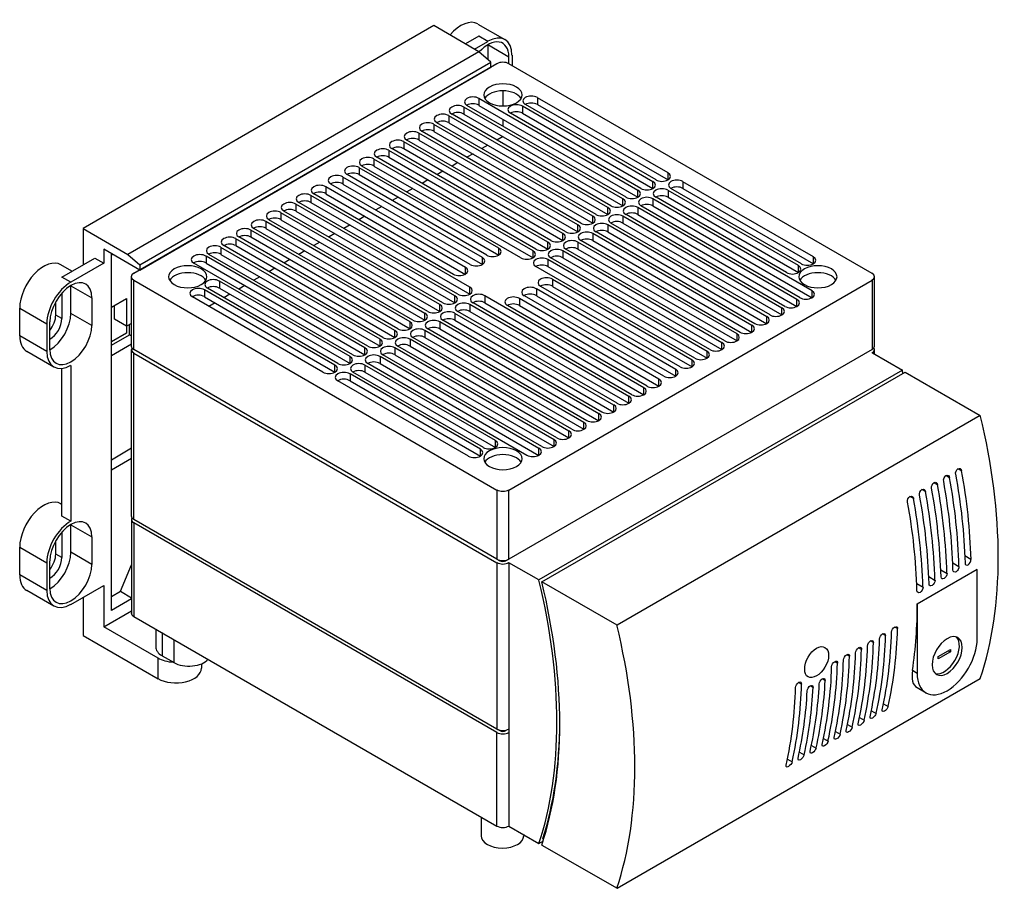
# Model space of a CAD drawing. Header units: millimetres. Extents: x 952 to 1780, y 444 to 1117.
# Tile 10 of 14: x 1535 to 1767, y 461 to 666. Entities that reach past the tile are written whole.
import ezdxf

# ---------------------------------------------------------------- set-up
doc = ezdxf.new("R2010")
doc.units = ezdxf.units.MM
doc.layers.add('PDF_Geometry', color=7, linetype='Continuous')

msp = doc.modelspace()

# ---------------------------------------------------------------- linework, layer by layer
at = {"layer": 'PDF_Geometry', "lineweight": -3}
for points in [[(1643.15, 658.27), (1632.53, 664.41), (1549.8, 616.61), (1549.8, 608.01)], [(1642.9, 664.75), (1649.29, 661.11)], [(1642.1, 658.86), (1645.27, 660.68), (1643.15, 661.91), (1639.98, 660.09)], [(1735.84, 605.98), (1650.23, 655.39), (1650.23, 657), (1645.27, 659.88), (1645.27, 656.45)], [(1563.22, 608.01), (1645.99, 655.81), (1643.15, 658.27), (1560.38, 610.47)], [(1650.95, 657.42), (1650.95, 655.01)], [(1647.39, 655.39), (1561.82, 605.98)], [(1563.22, 606.78), (1645.99, 654.59), (1645.99, 655.81)], [(1648.83, 645.44), (1648.83, 649.04)], [(1677.83, 623.97), (1640.32, 645.61)], [(1684.9, 628.04), (1654.12, 645.82)], [(1674.27, 621.9), (1636.8, 643.58)], [(1681.35, 626.01), (1650.56, 643.79)], [(1670.76, 619.87), (1633.25, 641.5)], [(1648.83, 640.7), (1648.83, 642.35)], [(1667.2, 617.84), (1629.73, 639.47)], [(1663.65, 615.8), (1626.18, 637.44)], [(1645.27, 636.21), (1643.87, 635.41)], [(1648.83, 638.24), (1647.39, 637.44)], [(1660.13, 613.73), (1622.62, 635.41)], [(1641.76, 634.18), (1640.32, 633.37)], [(1656.58, 611.7), (1619.11, 633.37)], [(1638.2, 632.15), (1636.8, 631.3)], [(1644.98, 610.3), (1612.08, 629.31)], [(1653.06, 609.66), (1615.55, 631.3)], [(1634.64, 630.07), (1633.25, 629.27)], [(1641.12, 608.1), (1608.22, 627.07)], [(1631.13, 628.04), (1629.73, 627.23)], [(1637.14, 605.77), (1604.24, 624.78)], [(1627.57, 626.01), (1626.18, 625.2)], [(1719.2, 608.22), (1688.42, 626.01)], [(1638.2, 601.07), (1600.69, 622.75)], [(1624.1, 623.97), (1622.66, 623.17)], [(1715.68, 606.19), (1684.9, 623.97)], [(1634.64, 599.04), (1597.17, 620.67)], [(1620.25, 621.77), (1618.85, 620.97)], [(1715.3, 598.23), (1677.83, 619.87)], [(1718.86, 600.26), (1681.35, 621.9)], [(1631.13, 597), (1593.62, 618.64)], [(1616.27, 619.49), (1614.87, 618.64)], [(1711.79, 596.2), (1674.27, 617.84)], [(1549.8, 616.61), (1560.38, 610.47), (1563.22, 608.01), (1563.22, 606.78), (1554.71, 611.7), (1554.71, 608.44), (1546.96, 603.91), (1544.84, 605.13), (1552.59, 609.62), (1554.71, 608.44)], [(1627.57, 594.97), (1590.1, 616.61)], [(1609.2, 615.38), (1607.8, 614.58)], [(1612.76, 617.41), (1611.32, 616.61)], [(1708.23, 594.13), (1670.76, 615.8)], [(1624.06, 592.94), (1586.55, 614.58)], [(1605.64, 613.35), (1604.24, 612.54)], [(1704.72, 592.09), (1667.2, 613.73)], [(1561.23, 529.26), (1556.49, 526.51), (1556.49, 610.68)], [(1620.5, 590.87), (1583.03, 612.54)], [(1602.13, 611.32), (1600.69, 610.47)], [(1701.16, 590.06), (1663.65, 611.7)], [(1556.87, 610.47), (1556.49, 610.26)], [(1613.43, 586.8), (1575.96, 608.44)], [(1616.99, 588.83), (1579.48, 610.47)], [(1598.57, 609.24), (1597.17, 608.44)], [(1697.6, 588.03), (1660.13, 609.66)], [(1547.17, 606.49), (1544.59, 608.01)], [(1595.06, 607.21), (1593.62, 606.4)], [(1694.09, 586), (1656.58, 607.63)], [(1561.23, 588.83), (1561.23, 605.18)], [(1591.5, 605.18), (1590.1, 604.37)], [(1736.43, 588.83), (1736.43, 605.18)], [(1544.84, 601.32), (1544.84, 595.35), (1543.4, 596.16), (1543.4, 599.33)], [(1609.92, 584.77), (1579.14, 602.51)], [(1587.99, 603.14), (1586.55, 602.3)], [(1690.58, 583.96), (1657.72, 602.93)], [(1556.49, 598.02), (1560.04, 600.05), (1560.04, 593.53), (1557.21, 595.18), (1557.21, 598.44)], [(1606.36, 582.69), (1575.58, 600.48)], [(1580.92, 599.04), (1579.48, 598.23)], [(1584.43, 601.07), (1583.03, 600.26)], [(1679.23, 577.4), (1641.76, 599.04)], [(1686.76, 581.76), (1653.87, 600.73)], [(1675.71, 575.37), (1638.2, 597)], [(1682.78, 579.43), (1649.89, 598.44)], [(1542.01, 587.99), (1542.01, 594.55)], [(1672.16, 573.29), (1634.64, 594.97)], [(1561.23, 594.21), (1560.04, 593.53), (1560.04, 591.88), (1556.49, 589.85)], [(1556.49, 589.04), (1560.76, 591.5), (1560.76, 593.96)], [(1668.6, 571.26), (1631.13, 592.94)], [(1561.23, 591.2), (1560.76, 591.5)], [(1665.09, 569.23), (1627.57, 590.87)], [(1542.94, 583.92), (1536.59, 587.6)], [(1561.23, 589.3), (1556.49, 586.59)], [(1561.23, 548.82), (1561.23, 588.03)], [(1661.53, 567.2), (1624.06, 588.83)], [(1736.43, 586.97), (1736.43, 588.03)], [(1658.02, 565.17), (1620.5, 586.8)], [(1735.84, 587.18), (1735.92, 587.27), (1742.99, 583.16), (1657.3, 533.71), (1650.23, 537.77), (1650.23, 498.56), (1650.23, 497.76), (1650.23, 475.7), (1657.3, 471.59), (1658.35, 472.23)], [(1546.96, 584.3), (1546.96, 547.55), (1544.84, 548.78), (1544.84, 583.58)], [(1654.46, 563.09), (1616.99, 584.77)], [(1640.66, 562.88), (1609.92, 580.66)], [(1644.21, 564.95), (1613.43, 582.69)], [(1556.49, 562.07), (1561.23, 564.83)], [(1561.23, 562.37), (1556.49, 559.62)], [(1755.57, 558.6), (1755.52, 558.98), (1755.65, 559.36), (1755.82, 559.7), (1756.07, 559.91), (1756.37, 560), (1756.63, 559.96), (1756.84, 559.75), (1756.96, 559.41), (1756.07, 559.91)], [(1544.84, 551.49), (1544.59, 551.62)], [(1561.23, 547.98), (1561.23, 525.92)], [(1544.84, 544.97), (1544.84, 539), (1543.4, 539.8), (1543.4, 542.98)], [(1647.39, 538.62), (1648.11, 538.19), (1648.11, 538.32)], [(1650.23, 538.62), (1649.51, 538.19), (1649.51, 538.32)], [(1542.01, 531.63), (1542.01, 538.15)], [(1556.49, 529.81), (1558.6, 531.04), (1561.23, 537.26)], [(1760.65, 519.86), (1760.65, 536.2), (1746.51, 528.03), (1746.51, 511.69), (1745.36, 512.37), (1745.28, 511.65), (1745.28, 511.01), (1745.32, 510.38), (1745.41, 509.83), (1745.57, 509.32), (1745.83, 508.94), (1746.12, 508.6), (1746.46, 508.35), (1748.58, 507.12)], [(1546.96, 527.95), (1554.71, 532.44), (1554.71, 522.66)], [(1542.94, 527.57), (1536.59, 531.25)], [(1549.8, 529.6), (1549.8, 520.62), (1567.49, 510.42), (1567.49, 515.29), (1554.71, 522.66), (1561.23, 526.42)], [(1558.6, 531.04), (1561.23, 529.52)], [(1566.94, 522.15), (1566.94, 517.91)], [(1568.43, 521.3), (1568.43, 515.84), (1571.26, 514.23), (1571.26, 519.65)], [(1753.79, 516.98), (1754.3, 516.73), (1751.46, 515.08), (1751.46, 515.67), (1754.3, 517.28), (1754.3, 516.73)], [(1577.74, 513.93), (1577.74, 512.88)], [(1658.02, 471.21), (1675.71, 461.01), (1761.37, 510.46)], [(1647.39, 498.56), (1648.11, 498.18), (1648.11, 498.31)], [(1650.23, 498.56), (1649.51, 498.18), (1649.51, 498.31)], [(1643.71, 477.82), (1643.71, 473.37)], [(1653.7, 473.67), (1653.7, 473.37)], [(1658.44, 472.57), (1658.23, 472.7)]]:
    msp.add_lwpolyline(points, dxfattribs=at)
for points in [[(1680.63, 625.58), (1643.15, 647.26), (1643.15, 645.61), (1680.63, 623.97)], [(1684.18, 627.62), (1653.4, 645.4), (1653.4, 643.79), (1684.18, 626.01)], [(1687.74, 629.69), (1656.96, 647.43), (1656.96, 645.82), (1687.74, 628.04)], [(1673.55, 621.52), (1636.08, 643.15), (1636.08, 641.5), (1673.55, 619.87)], [(1677.11, 623.55), (1639.6, 645.19), (1639.6, 643.58), (1677.11, 621.9)], [(1670.04, 619.49), (1632.53, 641.12), (1632.53, 639.47), (1670.04, 617.84)], [(1666.48, 617.41), (1629.01, 639.09), (1629.01, 637.44), (1666.48, 615.8)], [(1662.97, 615.38), (1625.46, 637.02), (1625.46, 635.41), (1662.97, 613.73)], [(1659.41, 613.35), (1621.94, 634.98), (1621.94, 633.37), (1659.41, 611.7)], [(1655.9, 611.32), (1618.39, 632.95), (1618.39, 631.3), (1655.9, 609.66)], [(1647.81, 611.95), (1614.91, 630.92), (1614.91, 629.31), (1647.81, 610.3)], [(1643.96, 609.71), (1611.06, 628.72), (1611.06, 627.07), (1643.96, 608.1)], [(1691.25, 627.62), (1691.25, 626.01), (1722.03, 608.22), (1722.03, 609.88)], [(1639.98, 607.42), (1607.08, 626.43), (1607.08, 624.78), (1639.98, 605.77)], [(1687.74, 625.58), (1687.74, 623.97), (1718.48, 606.19), (1718.48, 607.84)], [(1637.48, 600.69), (1600.01, 622.32), (1600.01, 620.67), (1637.48, 599.04)], [(1641.04, 602.72), (1603.53, 624.36), (1603.53, 622.75), (1641.04, 601.07)], [(1684.18, 623.55), (1684.18, 621.9), (1721.69, 600.26), (1721.69, 601.92)], [(1633.97, 598.66), (1596.45, 620.29), (1596.45, 618.64), (1633.97, 597)], [(1680.63, 621.52), (1680.63, 619.87), (1718.14, 598.23), (1718.14, 599.88)], [(1630.41, 596.58), (1592.94, 618.26), (1592.94, 616.61), (1630.41, 594.97)], [(1677.11, 619.49), (1677.11, 617.84), (1714.58, 596.2), (1714.58, 597.81)], [(1626.9, 594.55), (1589.38, 616.18), (1589.38, 614.58), (1626.9, 592.94)], [(1670.04, 615.38), (1670.04, 613.73), (1707.51, 592.09), (1707.51, 593.74)], [(1673.55, 617.41), (1673.55, 615.8), (1711.07, 594.13), (1711.07, 595.78)], [(1623.34, 592.52), (1585.87, 614.15), (1585.87, 612.54), (1623.34, 590.87)], [(1666.48, 613.35), (1666.48, 611.7), (1704, 590.06), (1704, 591.71)], [(1619.83, 590.48), (1582.31, 612.12), (1582.31, 610.47), (1619.83, 588.83)], [(1662.97, 611.32), (1662.97, 609.66), (1700.44, 588.03), (1700.44, 589.64)], [(1616.27, 588.41), (1578.8, 610.09), (1578.8, 608.44), (1616.27, 586.8)], [(1659.41, 609.24), (1659.41, 607.63), (1696.93, 586), (1696.93, 587.6)], [(1647.39, 554.92), (1647.39, 538.62), (1561.82, 588.03), (1561.82, 604.37)], [(1612.76, 586.38), (1581.97, 604.16), (1581.97, 602.51), (1612.76, 584.77)], [(1735.84, 604.37), (1735.84, 588.03), (1650.23, 538.62), (1650.23, 554.92)], [(1660.51, 604.58), (1660.51, 602.93), (1693.41, 583.96), (1693.41, 585.57)], [(1546.96, 596.58), (1546.96, 603.1), (1551.91, 600.26), (1551.91, 593.7)], [(1609.2, 584.34), (1578.42, 602.13), (1578.42, 600.48), (1609.2, 582.69)], [(1656.7, 602.38), (1656.7, 600.73), (1689.6, 581.76), (1689.6, 583.37)], [(1644.55, 600.69), (1644.55, 599.04), (1682.06, 577.4), (1682.06, 579.05)], [(1652.72, 600.05), (1652.72, 598.44), (1685.58, 579.43), (1685.58, 581.08)], [(1534.93, 591.25), (1534.93, 597.81), (1541.29, 594.13), (1541.29, 587.6)], [(1641.04, 598.66), (1641.04, 597), (1678.51, 575.37), (1678.51, 576.98)], [(1633.97, 594.55), (1633.97, 592.94), (1671.44, 571.26), (1671.44, 572.91)], [(1637.48, 596.58), (1637.48, 594.97), (1674.99, 573.29), (1674.99, 574.95)], [(1630.41, 592.52), (1630.41, 590.87), (1667.92, 569.23), (1667.92, 570.88)], [(1626.9, 590.48), (1626.9, 588.83), (1664.37, 567.2), (1664.37, 568.81)], [(1623.34, 588.41), (1623.34, 586.8), (1660.85, 565.17), (1660.85, 566.77)], [(1647.39, 498.56), (1561.82, 547.98), (1561.82, 587.18), (1647.39, 537.77)], [(1619.83, 586.38), (1619.83, 584.77), (1657.3, 563.09), (1657.3, 564.74)], [(1616.27, 584.34), (1616.27, 582.69), (1647.05, 564.95), (1647.05, 566.56)], [(1743.67, 582.74), (1761.37, 572.53), (1675.71, 523.08), (1658.02, 533.28)], [(1612.76, 582.31), (1612.76, 580.66), (1643.49, 562.88), (1643.49, 564.53)], [(1546.96, 540.23), (1546.96, 546.75), (1551.91, 543.87), (1551.91, 537.35)], [(1647.39, 475.7), (1647.39, 497.76), (1561.82, 547.17), (1561.82, 525.11)], [(1541.29, 531.21), (1534.93, 534.89), (1534.93, 541.41), (1541.29, 537.77)], [(1725.59, 515.97), (1725.55, 515.29), (1725.38, 514.57), (1725.12, 513.85), (1724.74, 513.17), (1724.32, 512.54), (1723.81, 511.94), (1723.26, 511.44), (1722.71, 511.1), (1722.2, 510.84), (1721.65, 510.72), (1721.19, 510.72), (1720.76, 510.89), (1720.42, 511.14), (1720.17, 511.56), (1720, 512.07), (1719.96, 512.71), (1720, 513.34), (1720.17, 514.06), (1720.42, 514.78), (1720.76, 515.5), (1721.19, 516.14), (1721.65, 516.73), (1722.2, 517.24), (1722.71, 517.62), (1723.26, 517.87), (1723.81, 518), (1724.32, 517.96), (1724.74, 517.79), (1725.12, 517.49), (1725.38, 517.07), (1725.55, 516.56)]]:
    msp.add_lwpolyline(points, close=True, dxfattribs=at)
for points in [[(1754.89, 537.77), (1756.33, 536.92), (1756.29, 536.54), (1756.16, 536.2), (1755.95, 535.91), (1755.65, 535.65), (1755.4, 535.57), (1755.14, 535.61), (1754.97, 535.82), (1754.9, 536.11, 0.037762), (1752.73, 556.99), (1752.69, 557.33), (1752.81, 557.76), (1752.98, 558.05), (1753.24, 558.31), (1753.53, 558.39), (1753.83, 558.31), (1754, 558.09), (1754.13, 557.8), (1753.24, 558.31)], [(1755.52, 558.64, -0.037762), (1757.77, 537.73), (1757.81, 537.43), (1757.98, 537.26), (1758.23, 537.22), (1758.49, 537.31), (1758.74, 537.52), (1759, 537.86), (1759.12, 538.19), (1759.17, 538.53), (1757.73, 539.38)], [(1749.22, 534.51), (1750.7, 533.62), (1750.66, 533.28), (1750.49, 532.94), (1750.27, 532.61), (1750.02, 532.39), (1749.72, 532.31), (1749.51, 532.35), (1749.34, 532.52), (1749.27, 532.85, 0.037762), (1747.06, 553.69), (1747.06, 554.07), (1747.14, 554.45), (1747.35, 554.79), (1747.61, 555.05), (1747.9, 555.13), (1748.16, 555.05), (1748.37, 554.83), (1748.45, 554.54), (1747.61, 555.05)], [(1752.05, 536.12), (1753.53, 535.27), (1753.49, 534.93), (1753.32, 534.55), (1753.11, 534.26), (1752.81, 534.05), (1752.56, 533.96), (1752.31, 534), (1752.18, 534.17), (1752.1, 534.46, 0.037762), (1749.89, 555.34), (1749.89, 555.72), (1749.98, 556.1), (1750.19, 556.44), (1750.44, 556.65), (1750.7, 556.74), (1750.99, 556.7), (1751.21, 556.49), (1751.29, 556.15), (1750.44, 556.65)], [(1746.38, 532.86), (1747.86, 532.01), (1747.82, 531.67), (1747.65, 531.29), (1747.44, 531), (1747.18, 530.79), (1746.89, 530.66), (1746.68, 530.74), (1746.51, 530.91), (1746.43, 531.2, 0.037762), (1744.22, 552.08), (1744.22, 552.46), (1744.3, 552.84), (1744.52, 553.18), (1744.77, 553.39), (1745.07, 553.48), (1745.32, 553.39), (1745.53, 553.23), (1745.66, 552.89), (1744.77, 553.39)], [(1738.55, 504.53), (1739.65, 503.9), (1739.52, 503.6), (1739.31, 503.26), (1739.05, 502.97), (1738.76, 502.76), (1738.5, 502.67), (1738.33, 502.71), (1738.21, 502.84), (1738.2, 503.08, 0.048883), (1740.45, 521.43), (1740.49, 521.77), (1740.66, 522.11), (1740.92, 522.4), (1741.17, 522.61), (1741.43, 522.7), (1741.68, 522.66), (1741.81, 522.49), (1741.85, 522.23), (1741.17, 522.61)], [(1735.71, 502.88), (1736.81, 502.25), (1736.68, 501.95), (1736.51, 501.66), (1736.22, 501.36), (1735.92, 501.15), (1735.67, 501.02), (1735.5, 501.06), (1735.37, 501.19), (1735.37, 501.47, 0.048883), (1737.61, 519.78), (1737.66, 520.12), (1737.83, 520.45), (1738.08, 520.79), (1738.33, 521), (1738.59, 521.09), (1738.84, 521.05), (1738.97, 520.88), (1739.01, 520.58), (1738.33, 521)], [(1730.04, 499.62), (1731.14, 498.99), (1731.05, 498.69), (1730.84, 498.35), (1730.59, 498.1), (1730.29, 497.89), (1730.04, 497.76), (1729.82, 497.8), (1729.74, 497.93), (1729.74, 498.21, 0.048883), (1731.94, 516.52), (1732.03, 516.86), (1732.2, 517.19), (1732.41, 517.49), (1732.66, 517.7), (1732.96, 517.83), (1733.17, 517.79), (1733.34, 517.62), (1733.38, 517.32), (1732.66, 517.7)], [(1732.87, 501.27), (1733.97, 500.64), (1733.89, 500.34), (1733.68, 500), (1733.38, 499.71), (1733.13, 499.5), (1732.83, 499.41), (1732.66, 499.41), (1732.58, 499.58), (1732.57, 499.82, 0.048883), (1734.78, 518.13), (1734.86, 518.46), (1734.99, 518.85), (1735.24, 519.14), (1735.5, 519.35), (1735.79, 519.44), (1736.01, 519.4), (1736.13, 519.23), (1736.22, 518.97), (1735.5, 519.35)], [(1727.24, 498.01), (1728.34, 497.38), (1728.22, 497.04), (1728, 496.74), (1727.75, 496.45), (1727.45, 496.24), (1727.2, 496.15), (1726.99, 496.15), (1726.9, 496.32), (1726.9, 496.56, 0.048883), (1729.1, 514.87), (1729.19, 515.2), (1729.36, 515.54), (1729.57, 515.88), (1729.87, 516.09), (1730.12, 516.18), (1730.33, 516.14), (1730.5, 515.97), (1730.54, 515.71), (1729.87, 516.09)], [(1724.4, 496.36), (1725.51, 495.73), (1725.38, 495.43), (1725.17, 495.09), (1724.91, 494.8), (1724.62, 494.58), (1724.36, 494.5), (1724.15, 494.54), (1724.07, 494.67), (1724.06, 494.91, 0.048883), (1726.31, 513.26), (1726.35, 513.6), (1726.52, 513.93), (1726.73, 514.23), (1727.03, 514.44), (1727.28, 514.57), (1727.5, 514.53), (1727.66, 514.32), (1727.71, 514.06), (1727.03, 514.44)], [(1715.89, 491.45), (1717, 490.82), (1716.91, 490.52), (1716.7, 490.22), (1716.4, 489.93), (1716.15, 489.72), (1715.85, 489.59), (1715.68, 489.63), (1715.6, 489.76), (1715.6, 490.04, 0.048883), (1717.8, 508.35), (1717.88, 508.68), (1718.01, 509.02), (1718.27, 509.32), (1718.52, 509.57), (1718.82, 509.66), (1719.03, 509.62), (1719.15, 509.45), (1719.24, 509.15), (1718.52, 509.57)], [(1718.73, 493.1), (1719.83, 492.47), (1719.7, 492.17), (1719.54, 491.83), (1719.24, 491.54), (1718.94, 491.32), (1718.69, 491.24), (1718.52, 491.24), (1718.39, 491.41), (1718.39, 491.65, 0.043351), (1720.55, 507.54), (1720.59, 507.88), (1720.76, 508.22), (1721.02, 508.56), (1721.27, 508.77), (1721.57, 508.85), (1721.78, 508.81), (1721.91, 508.64), (1721.95, 508.39), (1721.27, 508.77)], [(1721.57, 494.71), (1722.67, 494.08), (1722.54, 493.78), (1722.33, 493.48), (1722.08, 493.19), (1721.78, 492.98), (1721.53, 492.85), (1721.36, 492.89), (1721.23, 493.02), (1721.23, 493.3, 0.043351), (1723.39, 509.19), (1723.43, 509.53), (1723.6, 509.87), (1723.85, 510.17), (1724.11, 510.38), (1724.36, 510.5), (1724.62, 510.46), (1724.74, 510.29), (1724.79, 510), (1724.11, 510.38)]]:
    msp.add_lwpolyline(points, format="xyb", dxfattribs=at)
for centre, radius, start, end in [((1577.43, 543.23), 170.27, 13.324, 13.5714), ((1617.18, 532.72), 139.22, 1.725, 10.3753), ((1620.02, 534.37), 139.22, 1.725, 10.3753), ((1614.34, 531.11), 139.22, 1.725, 10.3753), ((1608.67, 527.81), 139.22, 1.725, 10.3753), ((1611.51, 529.46), 139.22, 1.725, 10.3753), ((1644.1, 527.72), 102.41, 351.3861, 0.1862), ((1644.41, 522.73), 94.63, 347.5185, 358.7126), ((1647.25, 524.38), 94.63, 347.5185, 358.7126), ((1641.57, 521.08), 94.63, 347.5185, 358.7126), ((1635.9, 517.82), 94.63, 347.5185, 358.7126), ((1638.74, 519.47), 94.63, 347.5185, 358.7126), ((1633.06, 516.21), 94.63, 347.5185, 358.7126), ((1624.6, 511.3), 94.63, 347.5185, 358.7126), ((1632.15, 514.26), 92.73, 347.4478, 357.3768), ((1629.31, 512.65), 92.73, 347.4478, 357.3768)]:
    msp.add_arc(centre, radius, start, end, dxfattribs=at)
for points in [[(1642.91, 664.82), (1641.18, 665.82), (1638.52, 664.78), (1636.34, 662.24)], [(1650.93, 657.46), (1650.92, 661.08), (1648.38, 662.54), (1645.25, 660.74)], [(1647.94, 660.54), (1646.53, 660.78), (1644.75, 659.9), (1643.21, 658.22)], [(1650.2, 657.05), (1650.2, 658.99), (1649.35, 660.3), (1647.94, 660.54)], [(1650.23, 655.43), (1649.44, 655.89), (1648.17, 655.89), (1647.39, 655.43)], [(1652, 649.93), (1650.23, 650.95), (1647.38, 650.95), (1645.62, 649.93)], [(1645.62, 649.93), (1643.86, 648.91), (1643.86, 647.26), (1645.62, 646.25)], [(1648.81, 649.04), (1646.86, 649.04), (1645.14, 648.32), (1644.53, 647.25)], [(1653.09, 647.25), (1652.48, 648.32), (1650.75, 649.04), (1648.81, 649.04)], [(1652, 646.25), (1653.76, 647.26), (1653.76, 648.91), (1652, 649.93)], [(1656.92, 647.47), (1656.13, 647.93), (1654.86, 647.93), (1654.07, 647.47)], [(1639.6, 645.23), (1638.82, 645.68), (1637.54, 645.68), (1636.76, 645.23)], [(1640.31, 647.26), (1639.53, 646.8), (1639.53, 646.07), (1640.31, 645.61)], [(1643.16, 647.26), (1642.37, 647.71), (1641.1, 647.71), (1640.31, 647.26)], [(1643.16, 645.65), (1642.37, 646.1), (1641.1, 646.1), (1640.31, 645.65)], [(1645.62, 646.25), (1647.38, 645.23), (1650.23, 645.23), (1652, 646.25)], [(1650.56, 645.44), (1649.78, 644.98), (1649.78, 644.25), (1650.56, 643.79)], [(1653.4, 645.44), (1652.62, 645.89), (1651.35, 645.89), (1650.56, 645.44)], [(1654.07, 647.47), (1653.29, 647.02), (1653.29, 646.28), (1654.07, 645.82)], [(1656.92, 645.82), (1656.13, 646.27), (1654.86, 646.27), (1654.07, 645.82)], [(1633.2, 643.19), (1632.42, 642.74), (1632.42, 642), (1633.2, 641.55)], [(1636.05, 643.19), (1635.26, 643.65), (1633.99, 643.65), (1633.2, 643.19)], [(1636.76, 645.23), (1635.97, 644.77), (1635.97, 644.03), (1636.76, 643.58)], [(1639.6, 643.58), (1638.82, 644.03), (1637.54, 644.03), (1636.76, 643.58)], [(1653.4, 643.79), (1652.62, 644.24), (1651.35, 644.24), (1650.56, 643.79)], [(1629.69, 641.16), (1628.9, 640.71), (1628.9, 639.97), (1629.69, 639.52)], [(1632.53, 641.16), (1631.75, 641.62), (1630.47, 641.62), (1629.69, 641.16)], [(1636.05, 641.54), (1635.26, 642), (1633.99, 642), (1633.2, 641.54)], [(1626.13, 639.09), (1625.35, 638.63), (1625.35, 637.9), (1626.13, 637.44)], [(1628.97, 639.09), (1628.19, 639.54), (1626.92, 639.54), (1626.13, 639.09)], [(1632.53, 639.51), (1631.75, 639.97), (1630.47, 639.97), (1629.69, 639.51)], [(1622.62, 637.06), (1621.83, 636.6), (1621.83, 635.86), (1622.62, 635.41)], [(1625.46, 637.06), (1624.68, 637.51), (1623.4, 637.51), (1622.62, 637.06)], [(1628.97, 637.48), (1628.19, 637.93), (1626.92, 637.93), (1626.13, 637.48)], [(1619.06, 635.02), (1618.27, 634.57), (1618.27, 633.83), (1619.06, 633.38)], [(1621.9, 635.02), (1621.12, 635.48), (1619.85, 635.48), (1619.06, 635.02)], [(1621.9, 633.37), (1621.12, 633.83), (1619.85, 633.83), (1619.06, 633.37)], [(1625.46, 635.4), (1624.68, 635.86), (1623.4, 635.86), (1622.62, 635.4)], [(1615.55, 632.99), (1614.76, 632.54), (1614.76, 631.8), (1615.55, 631.34)], [(1618.39, 632.99), (1617.6, 633.45), (1616.33, 633.45), (1615.55, 632.99)], [(1618.39, 631.34), (1617.6, 631.79), (1616.33, 631.79), (1615.55, 631.34)], [(1611.07, 628.76), (1610.28, 629.21), (1609.01, 629.21), (1608.22, 628.76)], [(1612.03, 630.96), (1611.25, 630.5), (1611.25, 629.77), (1612.03, 629.31)], [(1614.88, 630.96), (1614.09, 631.41), (1612.82, 631.41), (1612.03, 630.96)], [(1614.88, 629.31), (1614.09, 629.76), (1612.82, 629.76), (1612.03, 629.31)], [(1687.7, 628.04), (1688.49, 628.5), (1688.49, 629.23), (1687.7, 629.69)], [(1607.04, 626.43), (1606.26, 626.88), (1604.98, 626.88), (1604.2, 626.43)], [(1608.22, 628.76), (1607.44, 628.3), (1607.44, 627.56), (1608.22, 627.11)], [(1611.07, 627.11), (1610.28, 627.56), (1609.01, 627.56), (1608.22, 627.11)], [(1684.19, 626.01), (1684.97, 626.46), (1684.97, 627.2), (1684.19, 627.66)], [(1684.86, 628.04), (1685.64, 627.59), (1686.91, 627.59), (1687.7, 628.04)], [(1688.41, 627.66), (1687.63, 627.2), (1687.63, 626.46), (1688.41, 626.01)], [(1691.26, 627.66), (1690.47, 628.11), (1689.2, 628.11), (1688.41, 627.66)], [(1603.53, 624.4), (1602.74, 624.85), (1601.47, 624.85), (1600.68, 624.4)], [(1604.2, 626.43), (1603.41, 625.97), (1603.41, 625.24), (1604.2, 624.78)], [(1607.04, 624.82), (1606.26, 625.27), (1604.98, 625.27), (1604.2, 624.82)], [(1680.63, 623.98), (1681.41, 624.43), (1681.41, 625.17), (1680.63, 625.62)], [(1681.34, 626.01), (1682.13, 625.55), (1683.4, 625.55), (1684.19, 626.01)], [(1684.86, 625.62), (1684.07, 625.17), (1684.07, 624.43), (1684.86, 623.98)], [(1687.7, 625.62), (1686.91, 626.08), (1685.64, 626.08), (1684.86, 625.62)], [(1691.26, 626.05), (1690.47, 626.5), (1689.2, 626.5), (1688.41, 626.05)], [(1597.13, 622.36), (1596.34, 621.91), (1596.34, 621.17), (1597.13, 620.72)], [(1599.97, 622.36), (1599.19, 622.82), (1597.91, 622.82), (1597.13, 622.36)], [(1600.68, 624.4), (1599.9, 623.94), (1599.9, 623.2), (1600.68, 622.75)], [(1603.53, 622.74), (1602.74, 623.2), (1601.47, 623.2), (1600.68, 622.74)], [(1677.11, 621.94), (1677.9, 622.4), (1677.9, 623.14), (1677.11, 623.59)], [(1677.78, 623.98), (1678.57, 623.52), (1679.84, 623.52), (1680.63, 623.98)], [(1681.34, 623.59), (1680.56, 623.14), (1680.56, 622.4), (1681.34, 621.94)], [(1684.19, 623.59), (1683.4, 624.05), (1682.13, 624.05), (1681.34, 623.59)], [(1684.19, 621.94), (1683.4, 622.39), (1682.13, 622.39), (1681.34, 621.94)], [(1687.7, 623.97), (1686.91, 624.43), (1685.64, 624.43), (1684.86, 623.97)], [(1593.61, 620.33), (1592.83, 619.88), (1592.83, 619.14), (1593.61, 618.68)], [(1596.46, 620.33), (1595.67, 620.79), (1594.4, 620.79), (1593.61, 620.33)], [(1599.97, 620.71), (1599.19, 621.17), (1597.91, 621.17), (1597.13, 620.71)], [(1670.71, 619.87), (1671.5, 619.42), (1672.77, 619.42), (1673.56, 619.87)], [(1673.56, 619.87), (1674.34, 620.32), (1674.34, 621.06), (1673.56, 621.52)], [(1674.27, 621.94), (1675.06, 621.49), (1676.33, 621.49), (1677.11, 621.94)], [(1677.11, 619.48), (1676.33, 619.94), (1675.06, 619.94), (1674.27, 619.48)], [(1677.78, 621.52), (1677, 621.06), (1677, 620.32), (1677.78, 619.87)], [(1680.63, 621.52), (1679.84, 621.97), (1678.57, 621.97), (1677.78, 621.52)], [(1680.63, 619.91), (1679.84, 620.36), (1678.57, 620.36), (1677.78, 619.91)], [(1590.06, 618.26), (1589.27, 617.8), (1589.27, 617.06), (1590.06, 616.61)], [(1592.9, 618.26), (1592.12, 618.71), (1590.84, 618.71), (1590.06, 618.26)], [(1596.46, 618.68), (1595.67, 619.13), (1594.4, 619.13), (1593.61, 618.68)], [(1667.16, 617.84), (1667.94, 617.38), (1669.22, 617.38), (1670, 617.84)], [(1670, 617.84), (1670.79, 618.29), (1670.79, 619.03), (1670, 619.48)], [(1673.56, 617.45), (1672.77, 617.91), (1671.5, 617.91), (1670.71, 617.45)], [(1674.27, 619.48), (1673.49, 619.03), (1673.49, 618.29), (1674.27, 617.84)], [(1677.11, 617.88), (1676.33, 618.33), (1675.06, 618.33), (1674.27, 617.88)], [(1586.54, 616.22), (1585.76, 615.77), (1585.76, 615.03), (1586.54, 614.58)], [(1589.39, 616.22), (1588.6, 616.68), (1587.33, 616.68), (1586.54, 616.22)], [(1592.9, 616.65), (1592.12, 617.1), (1590.84, 617.1), (1590.06, 616.65)], [(1662.93, 613.77), (1663.72, 614.23), (1663.72, 614.97), (1662.93, 615.42)], [(1663.64, 615.81), (1664.43, 615.35), (1665.7, 615.35), (1666.49, 615.81)], [(1667.16, 615.42), (1666.37, 614.97), (1666.37, 614.23), (1667.16, 613.77)], [(1666.49, 615.81), (1667.27, 616.26), (1667.27, 617), (1666.49, 617.45)], [(1670, 615.42), (1669.22, 615.87), (1667.94, 615.87), (1667.16, 615.42)], [(1670.71, 617.45), (1669.93, 617), (1669.93, 616.26), (1670.71, 615.81)], [(1673.56, 615.8), (1672.77, 616.26), (1671.5, 616.26), (1670.71, 615.8)], [(1582.99, 614.19), (1582.2, 613.74), (1582.2, 613), (1582.99, 612.55)], [(1585.83, 614.19), (1585.05, 614.65), (1583.77, 614.65), (1582.99, 614.19)], [(1585.83, 612.54), (1585.05, 613), (1583.77, 613), (1582.99, 612.54)], [(1589.39, 614.57), (1588.6, 615.03), (1587.33, 615.03), (1586.54, 614.57)], [(1659.42, 611.74), (1660.2, 612.2), (1660.2, 612.93), (1659.42, 613.39)], [(1660.09, 613.77), (1660.87, 613.32), (1662.15, 613.32), (1662.93, 613.77)], [(1663.64, 613.39), (1662.86, 612.93), (1662.86, 612.2), (1663.64, 611.74)], [(1666.49, 613.39), (1665.7, 613.84), (1664.43, 613.84), (1663.64, 613.39)], [(1670, 613.77), (1669.22, 614.22), (1667.94, 614.22), (1667.16, 613.77)], [(1579.47, 612.16), (1578.69, 611.7), (1578.69, 610.97), (1579.47, 610.51)], [(1582.32, 612.16), (1581.53, 612.61), (1580.26, 612.61), (1579.47, 612.16)], [(1582.32, 610.51), (1581.53, 610.96), (1580.26, 610.96), (1579.47, 610.51)], [(1647.77, 610.3), (1648.56, 610.76), (1648.56, 611.49), (1647.77, 611.95)], [(1655.86, 609.67), (1656.65, 610.12), (1656.65, 610.86), (1655.86, 611.31)], [(1656.57, 611.74), (1657.36, 611.29), (1658.63, 611.29), (1659.42, 611.74)], [(1660.09, 611.31), (1659.3, 610.86), (1659.3, 610.12), (1660.09, 609.67)], [(1662.93, 611.31), (1662.15, 611.77), (1660.87, 611.77), (1660.09, 611.31)], [(1666.49, 611.74), (1665.7, 612.19), (1664.43, 612.19), (1663.64, 611.74)], [(1544.56, 608.04), (1542.93, 608.98), (1540.49, 608.13), (1538.37, 605.89)], [(1575.92, 610.08), (1575.13, 609.63), (1575.13, 608.89), (1575.92, 608.44)], [(1578.76, 610.08), (1577.97, 610.54), (1576.7, 610.54), (1575.92, 610.08)], [(1578.76, 608.48), (1577.97, 608.93), (1576.7, 608.93), (1575.92, 608.48)], [(1643.96, 608.1), (1644.75, 608.55), (1644.75, 609.29), (1643.96, 609.75)], [(1644.93, 610.3), (1645.71, 609.85), (1646.99, 609.85), (1647.77, 610.3)], [(1653.02, 609.67), (1653.8, 609.21), (1655.08, 609.21), (1655.86, 609.67)], [(1656.57, 609.28), (1655.79, 608.83), (1655.79, 608.09), (1656.57, 607.63)], [(1659.42, 609.28), (1658.63, 609.74), (1657.36, 609.74), (1656.57, 609.28)], [(1662.93, 609.7), (1662.15, 610.16), (1660.87, 610.16), (1660.09, 609.7)], [(1719.15, 608.27), (1719.94, 607.81), (1721.21, 607.81), (1721.99, 608.27)], [(1721.99, 608.27), (1722.78, 608.72), (1722.78, 609.46), (1721.99, 609.92)], [(1561.77, 606.02), (1560.99, 605.57), (1560.99, 604.83), (1561.77, 604.37)], [(1571.31, 607.04), (1569.55, 606.02), (1569.55, 604.37), (1571.31, 603.36)], [(1574.5, 606.15), (1572.56, 606.15), (1570.83, 605.43), (1570.22, 604.36)], [(1577.69, 607.04), (1575.93, 608.06), (1573.07, 608.06), (1571.31, 607.04)], [(1578.78, 604.36), (1578.17, 605.43), (1576.45, 606.15), (1574.5, 606.15)], [(1577.69, 603.36), (1579.45, 604.37), (1579.45, 606.02), (1577.69, 607.04)], [(1639.94, 605.81), (1640.73, 606.27), (1640.73, 607.01), (1639.94, 607.46)], [(1641.12, 608.1), (1641.9, 607.64), (1643.18, 607.64), (1643.96, 608.1)], [(1659.42, 607.63), (1658.63, 608.08), (1657.36, 608.08), (1656.57, 607.63)], [(1715.64, 606.19), (1716.42, 605.74), (1717.7, 605.74), (1718.48, 606.19)], [(1719.88, 607.04), (1718.12, 606.02), (1718.12, 604.37), (1719.88, 603.36)], [(1718.48, 606.19), (1719.27, 606.65), (1719.27, 607.39), (1718.48, 607.84)], [(1723.07, 606.15), (1721.13, 606.15), (1719.4, 605.43), (1718.79, 604.36)], [(1726.26, 607.04), (1724.5, 608.06), (1721.64, 608.06), (1719.88, 607.04)], [(1727.35, 604.36), (1726.74, 605.43), (1725.02, 606.15), (1723.07, 606.15)], [(1726.26, 603.36), (1728.02, 604.37), (1728.02, 606.02), (1726.26, 607.04)], [(1735.8, 604.37), (1736.58, 604.83), (1736.58, 605.57), (1735.8, 606.02)], [(1538.37, 605.89), (1536.25, 603.65), (1534.87, 600.47), (1534.87, 597.82)], [(1546.94, 603.96), (1543.8, 602.15), (1541.26, 597.75), (1541.26, 594.13)], [(1551.89, 600.27), (1551.89, 603.43), (1549.68, 604.71), (1546.94, 603.13)], [(1579.09, 604.2), (1578.31, 603.75), (1578.31, 603.01), (1579.09, 602.55)], [(1581.94, 604.2), (1581.15, 604.65), (1579.88, 604.65), (1579.09, 604.2)], [(1637.1, 605.81), (1637.88, 605.36), (1639.16, 605.36), (1639.94, 605.81)], [(1657.67, 604.62), (1656.89, 604.17), (1656.89, 603.43), (1657.67, 602.98)], [(1660.52, 604.62), (1659.73, 605.08), (1658.46, 605.08), (1657.67, 604.62)], [(1546.94, 603.13), (1544.2, 601.55), (1541.99, 597.7), (1541.98, 594.54)], [(1571.31, 603.36), (1573.07, 602.34), (1575.93, 602.34), (1577.69, 603.36)], [(1575.58, 602.13), (1574.79, 601.67), (1574.79, 600.93), (1575.58, 600.48)], [(1578.42, 602.13), (1577.64, 602.58), (1576.36, 602.58), (1575.58, 602.13)], [(1581.94, 602.55), (1581.15, 603), (1579.88, 603), (1579.09, 602.55)], [(1641, 601.11), (1641.78, 601.57), (1641.78, 602.31), (1641, 602.76)], [(1653.82, 602.38), (1653.04, 601.92), (1653.04, 601.19), (1653.82, 600.73)], [(1656.66, 602.38), (1655.88, 602.83), (1654.61, 602.83), (1653.82, 602.38)], [(1660.52, 602.97), (1659.73, 603.43), (1658.46, 603.43), (1657.67, 602.97)], [(1719.88, 603.36), (1721.64, 602.34), (1724.5, 602.34), (1726.26, 603.36)], [(1721.66, 600.27), (1722.44, 600.72), (1722.44, 601.46), (1721.66, 601.91)], [(1578.42, 600.52), (1577.64, 600.97), (1576.36, 600.97), (1575.58, 600.52)], [(1634.64, 599.08), (1635.43, 598.63), (1636.7, 598.63), (1637.49, 599.08)], [(1637.49, 599.08), (1638.27, 599.54), (1638.27, 600.27), (1637.49, 600.73)], [(1638.16, 601.11), (1638.94, 600.66), (1640.21, 600.66), (1641, 601.11)], [(1641, 598.65), (1640.21, 599.11), (1638.94, 599.11), (1638.16, 598.65)], [(1641.71, 600.73), (1640.93, 600.27), (1640.93, 599.54), (1641.71, 599.08)], [(1644.56, 600.73), (1643.77, 601.18), (1642.5, 601.18), (1641.71, 600.73)], [(1644.56, 599.08), (1643.77, 599.53), (1642.5, 599.53), (1641.71, 599.08)], [(1649.84, 600.09), (1649.06, 599.64), (1649.06, 598.9), (1649.84, 598.45)], [(1652.69, 600.09), (1651.9, 600.55), (1650.63, 600.55), (1649.84, 600.09)], [(1656.66, 600.77), (1655.88, 601.22), (1654.61, 601.22), (1653.82, 600.77)], [(1718.14, 598.23), (1718.93, 598.69), (1718.93, 599.43), (1718.14, 599.88)], [(1718.81, 600.27), (1719.6, 599.81), (1720.87, 599.81), (1721.66, 600.27)], [(1631.08, 597.01), (1631.87, 596.55), (1633.14, 596.55), (1633.93, 597.01)], [(1633.93, 597.01), (1634.71, 597.46), (1634.71, 598.2), (1633.93, 598.65)], [(1637.49, 596.62), (1636.7, 597.08), (1635.43, 597.08), (1634.64, 596.62)], [(1638.16, 598.65), (1637.37, 598.2), (1637.37, 597.46), (1638.16, 597.01)], [(1641, 597.04), (1640.21, 597.5), (1638.94, 597.5), (1638.16, 597.04)], [(1652.69, 598.44), (1651.9, 598.9), (1650.63, 598.9), (1649.84, 598.44)], [(1714.59, 596.2), (1715.37, 596.66), (1715.37, 597.39), (1714.59, 597.85)], [(1715.3, 598.23), (1716.08, 597.78), (1717.36, 597.78), (1718.14, 598.23)], [(1541.96, 592.56), (1542.83, 593.65), (1543.37, 595.04), (1543.37, 596.2)], [(1541.98, 588), (1544.72, 589.58), (1546.94, 593.43), (1546.94, 596.58)], [(1541.98, 590.46), (1543.54, 591.36), (1544.81, 593.55), (1544.81, 595.36)], [(1626.86, 592.94), (1627.64, 593.4), (1627.64, 594.13), (1626.86, 594.59)], [(1627.57, 594.97), (1628.36, 594.52), (1629.63, 594.52), (1630.41, 594.97)], [(1631.08, 594.59), (1630.3, 594.13), (1630.3, 593.4), (1631.08, 592.94)], [(1630.41, 594.97), (1631.2, 595.43), (1631.2, 596.17), (1630.41, 596.62)], [(1633.93, 594.59), (1633.14, 595.04), (1631.87, 595.04), (1631.08, 594.59)], [(1634.64, 596.62), (1633.86, 596.17), (1633.86, 595.43), (1634.64, 594.97)], [(1637.49, 594.97), (1636.7, 595.42), (1635.43, 595.42), (1634.64, 594.97)], [(1711.03, 594.17), (1711.81, 594.62), (1711.81, 595.36), (1711.03, 595.82)], [(1711.74, 596.2), (1712.53, 595.75), (1713.8, 595.75), (1714.59, 596.2)], [(1546.94, 585.17), (1549.67, 586.75), (1551.89, 590.59), (1551.89, 593.75)], [(1623.34, 590.91), (1624.13, 591.36), (1624.13, 592.1), (1623.34, 592.56)], [(1624.01, 592.94), (1624.8, 592.49), (1626.07, 592.49), (1626.86, 592.94)], [(1627.57, 592.56), (1626.78, 592.1), (1626.78, 591.36), (1627.57, 590.91)], [(1630.41, 592.56), (1629.63, 593.01), (1628.36, 593.01), (1627.57, 592.56)], [(1633.93, 592.94), (1633.14, 593.39), (1631.87, 593.39), (1631.08, 592.94)], [(1704.67, 592.14), (1705.46, 591.68), (1706.73, 591.68), (1707.51, 592.14)], [(1707.51, 592.14), (1708.3, 592.59), (1708.3, 593.33), (1707.51, 593.78)], [(1708.18, 594.17), (1708.97, 593.72), (1710.24, 593.72), (1711.03, 594.17)], [(1534.87, 591.3), (1534.87, 589.56), (1535.47, 588.24), (1536.53, 587.62)], [(1619.79, 588.84), (1620.57, 589.29), (1620.57, 590.03), (1619.79, 590.48)], [(1620.5, 590.91), (1621.28, 590.46), (1622.56, 590.46), (1623.34, 590.91)], [(1624.01, 590.48), (1623.23, 590.03), (1623.23, 589.29), (1624.01, 588.84)], [(1626.86, 590.48), (1626.07, 590.94), (1624.8, 590.94), (1624.01, 590.48)], [(1630.41, 590.91), (1629.63, 591.36), (1628.36, 591.36), (1627.57, 590.91)], [(1701.11, 590.06), (1701.9, 589.61), (1703.17, 589.61), (1703.96, 590.06)], [(1703.96, 590.06), (1704.74, 590.52), (1704.74, 591.25), (1703.96, 591.71)], [(1541.26, 587.61), (1541.26, 583.99), (1543.81, 582.53), (1546.94, 584.33)], [(1541.98, 588.02), (1541.98, 584.87), (1544.2, 583.59), (1546.94, 585.17)], [(1561.32, 588.46), (1561.04, 588.03), (1561.22, 587.55), (1561.77, 587.23)], [(1561.19, 588.85), (1561.19, 588.55), (1561.4, 588.25), (1561.77, 588.03)], [(1616.27, 586.8), (1617.06, 587.26), (1617.06, 587.99), (1616.27, 588.45)], [(1616.94, 588.84), (1617.73, 588.38), (1619, 588.38), (1619.79, 588.84)], [(1620.5, 588.45), (1619.71, 587.99), (1619.71, 587.26), (1620.5, 586.8)], [(1623.34, 588.45), (1622.56, 588.9), (1621.28, 588.9), (1620.5, 588.45)], [(1626.86, 588.87), (1626.07, 589.33), (1624.8, 589.33), (1624.01, 588.87)], [(1696.89, 586), (1697.67, 586.45), (1697.67, 587.19), (1696.89, 587.65)], [(1697.6, 588.03), (1698.39, 587.58), (1699.66, 587.58), (1700.44, 588.03)], [(1700.44, 588.03), (1701.23, 588.49), (1701.23, 589.22), (1700.44, 589.68)], [(1735.8, 588.03), (1736.17, 588.25), (1736.39, 588.55), (1736.39, 588.85)], [(1735.8, 587.23), (1736.36, 587.55), (1736.54, 588.03), (1736.26, 588.46)], [(1612.72, 584.77), (1613.5, 585.23), (1613.5, 585.96), (1612.72, 586.42)], [(1613.43, 586.8), (1614.21, 586.35), (1615.49, 586.35), (1616.27, 586.8)], [(1616.94, 586.42), (1616.16, 585.96), (1616.16, 585.23), (1616.94, 584.77)], [(1619.79, 586.42), (1619, 586.87), (1617.73, 586.87), (1616.94, 586.42)], [(1619.79, 584.77), (1619, 585.22), (1617.73, 585.22), (1616.94, 584.77)], [(1623.34, 586.84), (1622.56, 587.3), (1621.28, 587.3), (1620.5, 586.84)], [(1693.42, 583.97), (1694.2, 584.42), (1694.2, 585.16), (1693.42, 585.61)], [(1694.04, 586), (1694.83, 585.54), (1696.1, 585.54), (1696.89, 586)], [(1606.36, 582.74), (1607.14, 582.28), (1608.42, 582.28), (1609.2, 582.74)], [(1609.2, 582.74), (1609.99, 583.19), (1609.99, 583.93), (1609.2, 584.38)], [(1609.87, 584.77), (1610.66, 584.32), (1611.93, 584.32), (1612.72, 584.77)], [(1612.72, 582.31), (1611.93, 582.76), (1610.66, 582.76), (1609.87, 582.31)], [(1613.43, 584.38), (1612.64, 583.93), (1612.64, 583.19), (1613.43, 582.74)], [(1616.27, 584.38), (1615.49, 584.84), (1614.21, 584.84), (1613.43, 584.38)], [(1616.27, 582.73), (1615.49, 583.19), (1614.21, 583.19), (1613.43, 582.73)], [(1689.56, 581.76), (1690.35, 582.22), (1690.35, 582.96), (1689.56, 583.41)], [(1690.57, 583.97), (1691.36, 583.51), (1692.63, 583.51), (1693.42, 583.97)], [(1609.87, 582.31), (1609.09, 581.86), (1609.09, 581.12), (1609.87, 580.66)], [(1612.72, 580.7), (1611.93, 581.16), (1610.66, 581.16), (1609.87, 580.7)], [(1685.58, 579.44), (1686.37, 579.89), (1686.37, 580.63), (1685.58, 581.08)], [(1686.72, 581.76), (1687.5, 581.31), (1688.78, 581.31), (1689.56, 581.76)], [(1682.03, 577.4), (1682.81, 577.86), (1682.81, 578.6), (1682.03, 579.05)], [(1682.74, 579.44), (1683.52, 578.98), (1684.8, 578.98), (1685.58, 579.44)], [(1678.51, 575.37), (1679.3, 575.83), (1679.3, 576.56), (1678.51, 577.02)], [(1679.18, 577.4), (1679.97, 576.95), (1681.24, 576.95), (1682.03, 577.4)], [(1674.96, 573.34), (1675.74, 573.79), (1675.74, 574.53), (1674.96, 574.99)], [(1675.67, 575.37), (1676.45, 574.92), (1677.73, 574.92), (1678.51, 575.37)], [(1668.6, 571.31), (1669.38, 570.85), (1670.66, 570.85), (1671.44, 571.31)], [(1671.44, 571.31), (1672.23, 571.76), (1672.23, 572.5), (1671.44, 572.95)], [(1672.11, 573.34), (1672.9, 572.88), (1674.17, 572.88), (1674.96, 573.34)], [(1761.37, 510.47), (1767.02, 527.38), (1767.02, 549.11), (1761.36, 572.56)], [(1664.37, 567.2), (1665.16, 567.65), (1665.16, 568.39), (1664.37, 568.85)], [(1665.04, 569.23), (1665.83, 568.78), (1667.1, 568.78), (1667.88, 569.23)], [(1667.88, 569.23), (1668.67, 569.69), (1668.67, 570.42), (1667.88, 570.88)], [(1647.01, 564.96), (1647.8, 565.41), (1647.8, 566.15), (1647.01, 566.6)], [(1660.81, 565.17), (1661.6, 565.62), (1661.6, 566.36), (1660.81, 566.81)], [(1661.53, 567.2), (1662.31, 566.74), (1663.59, 566.74), (1664.37, 567.2)], [(1643.5, 562.92), (1644.28, 563.38), (1644.28, 564.12), (1643.5, 564.57)], [(1645.62, 564.15), (1643.86, 563.13), (1643.86, 561.48), (1645.62, 560.47)], [(1644.17, 564.96), (1644.95, 564.5), (1646.23, 564.5), (1647.01, 564.96)], [(1652, 564.15), (1650.23, 565.17), (1647.38, 565.17), (1645.62, 564.15)], [(1652, 560.47), (1653.76, 561.48), (1653.76, 563.13), (1652, 564.15)], [(1657.3, 563.14), (1658.09, 563.59), (1658.09, 564.33), (1657.3, 564.78)], [(1657.97, 565.17), (1658.76, 564.71), (1660.03, 564.71), (1660.81, 565.17)], [(1640.65, 562.92), (1641.44, 562.47), (1642.71, 562.47), (1643.5, 562.92)], [(1648.81, 563.26), (1646.86, 563.26), (1645.14, 562.54), (1644.53, 561.47)], [(1653.09, 561.47), (1652.48, 562.54), (1650.75, 563.26), (1648.81, 563.26)], [(1654.46, 563.14), (1655.24, 562.68), (1656.51, 562.68), (1657.3, 563.14)], [(1645.62, 560.47), (1647.38, 559.45), (1650.23, 559.45), (1652, 560.47)], [(1647.39, 554.96), (1648.17, 554.51), (1649.44, 554.51), (1650.23, 554.96)], [(1544.56, 551.68), (1542.93, 552.62), (1540.49, 551.77), (1538.37, 549.54)], [(1538.37, 549.54), (1536.25, 547.3), (1534.87, 544.11), (1534.87, 541.46)], [(1551.89, 543.91), (1551.89, 547.07), (1549.68, 548.35), (1546.94, 546.77)], [(1561.32, 548.41), (1561.04, 547.98), (1561.22, 547.5), (1561.77, 547.17)], [(1561.19, 548.84), (1561.19, 548.53), (1561.4, 548.24), (1561.77, 548.02)], [(1546.94, 547.61), (1543.8, 545.8), (1541.26, 541.4), (1541.26, 537.78)], [(1546.94, 546.77), (1544.2, 545.19), (1541.99, 541.35), (1541.98, 538.19)], [(1541.96, 536.16), (1542.83, 537.25), (1543.37, 538.64), (1543.37, 539.81)], [(1541.98, 531.65), (1544.72, 533.23), (1546.94, 537.07), (1546.94, 540.23)], [(1541.98, 534.1), (1543.54, 535.01), (1544.81, 537.2), (1544.81, 539)], [(1647.39, 538.62), (1648.17, 538.17), (1649.44, 538.17), (1650.23, 538.62)], [(1546.94, 528.81), (1549.67, 530.39), (1551.89, 534.23), (1551.89, 537.39)], [(1647.39, 537.82), (1648.17, 537.36), (1649.44, 537.36), (1650.23, 537.82)], [(1648.1, 538.24), (1648.49, 538.01), (1649.12, 538.01), (1649.51, 538.24)], [(1534.87, 534.9), (1534.87, 533.16), (1535.47, 531.84), (1536.53, 531.22)], [(1541.98, 531.67), (1541.98, 528.51), (1544.2, 527.23), (1546.94, 528.81)], [(1657.29, 471.6), (1662.95, 488.52), (1662.95, 510.24), (1657.29, 533.69)], [(1657.97, 471.22), (1663.63, 488.13), (1663.63, 509.86), (1657.97, 533.31)], [(1541.26, 531.26), (1541.26, 527.64), (1543.81, 526.17), (1546.94, 527.98)], [(1561.19, 525.94), (1561.19, 525.63), (1561.4, 525.33), (1561.77, 525.11)], [(1675.67, 461.02), (1681.33, 477.93), (1681.33, 499.66), (1675.67, 523.11)], [(1757.11, 517.82), (1757.1, 520.09), (1755.51, 521), (1753.55, 519.87)], [(1755.39, 514.75), (1756.64, 516.91), (1756.78, 519.28), (1755.72, 520.3)], [(1566.94, 517.94), (1566.94, 517.17), (1567.47, 516.43), (1568.41, 515.88)], [(1753.55, 519.87), (1751.59, 518.74), (1750, 515.99), (1750.01, 513.73)], [(1753.55, 507.6), (1757.46, 509.86), (1760.63, 515.35), (1760.63, 519.86)], [(1753.56, 511.68), (1755.52, 512.81), (1757.11, 515.56), (1757.11, 517.82)], [(1567.47, 515.33), (1568.44, 514.77), (1569.71, 514.42), (1571.08, 514.33)], [(1571.21, 514.23), (1572.36, 513.57), (1574, 513.27), (1575.6, 513.43)], [(1575.6, 513.43), (1577.21, 513.58), (1578.58, 514.18), (1579.28, 515.03)], [(1750.01, 513.73), (1750.01, 511.47), (1751.6, 510.55), (1753.56, 511.68)], [(1750.75, 511.69), (1752.16, 511.28), (1754.14, 512.59), (1755.39, 514.75)], [(1574, 509.71), (1576.24, 510.24), (1577.7, 511.5), (1577.7, 512.9)], [(1746.48, 511.69), (1746.48, 507.17), (1749.64, 505.34), (1753.55, 507.6)], [(1567.47, 510.46), (1569.18, 509.47), (1571.76, 509.17), (1574, 509.71)], [(1658.2, 472.72), (1660.83, 480.85), (1662.18, 490.12), (1662.22, 500.21)], [(1647.39, 498.57), (1648.17, 498.11), (1649.44, 498.11), (1650.23, 498.57)], [(1647.39, 497.76), (1648.17, 497.31), (1649.44, 497.31), (1650.23, 497.76)], [(1648.1, 498.18), (1648.49, 497.96), (1649.12, 497.96), (1649.51, 498.18)], [(1647.39, 475.7), (1648.17, 475.25), (1649.44, 475.25), (1650.23, 475.7)], [(1643.66, 473.39), (1643.66, 471.79), (1645.91, 470.49), (1648.68, 470.49)], [(1648.68, 470.49), (1651.45, 470.49), (1653.7, 471.79), (1653.7, 473.39)]]:
    msp.add_open_spline(points, degree=3, dxfattribs=at)

doc.saveas('drawing.dxf')
